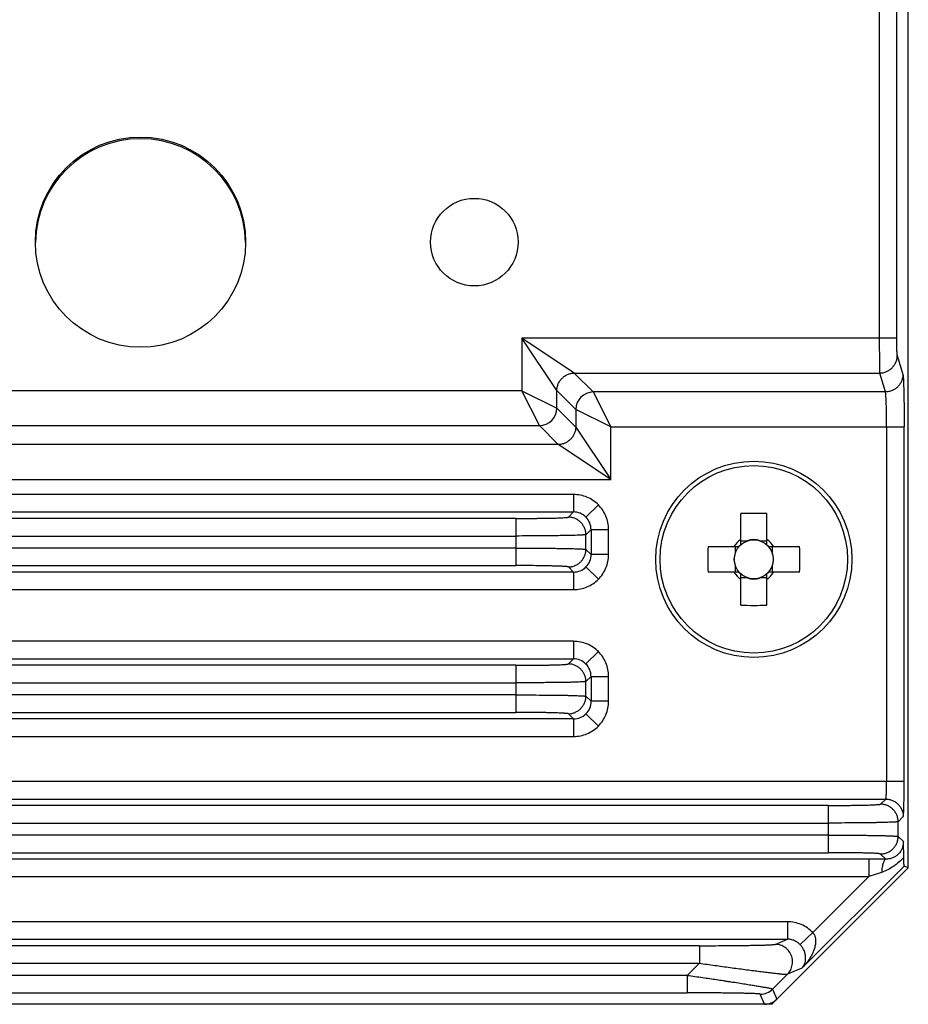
# Model space of a CAD drawing. Header units: inches. Extents: x 0 to 22, y 0 to 17.
# Tile 5 of 29: x 4.3 to 5.3, y 5.8 to 6.9. Entities that reach past the tile are written whole.
import ezdxf

# ---------------------------------------------------------------- set-up
doc = ezdxf.new("R2010")
doc.units = ezdxf.units.IN
doc.header["$LTSCALE"] = 1.21
doc.header["$MEASUREMENT"] = 0
doc.layers.get('0').update_dxf_attribs({"linetype": 'CONTINUOUS'})
doc.layers.add('DIMENSIONS', color=7, linetype='CONTINUOUS')
doc.styles.get("Standard").update_dxf_attribs({"font": 'txt', "width": 0.8})
doc.dimstyles.new('DIMSTYLE_7', dxfattribs={"dimtxt": 0.125, "dimasz": 0.18, "dimexe": 0.18, "dimexo": 0.0625, "dimgap": 0.09, "dimtad": 0, "dimtih": 1, "dimtoh": 1, "dimdec": 1, "dimdsep": 46, "dimtxsty": 'STANDARD', "dimblk": '_FILLED', "dimblk1": '_FILLED', "dimblk2": '_FILLED', "dimcen": 0.09, "dimadec": 0, "dimazin": 0, "dimtfac": 1, "dimtdec": 1, "dimtofl": 0, "dimtmove": 0, "dimatfit": 3, "dimldrblk": '_FILLED', "dimfxl": 1, "dimtolj": 1, "dimarcsym": 0})

# ---------------------------------------------------------------- blocks, each defined once
blk = doc.blocks.new('_FILLED')
at = {"color": 0, "linetype": 'BYBLOCK'}
blk.add_solid([(0, 0), (-1, 0.1736), (-1, -0.1736)], dxfattribs=at)
blk = doc.blocks.new('*D12')
at = {"layer": 'DIMENSIONS', "color": 2, "linetype": 'CONTINUOUS'}
for p, q in [((4.8471, 7.993), (2.6906, 7.993)), ((2.8156, 7.993), (2.8156, 7.1057)), ((2.8156, 5.781), (2.8156, 6.6682)), ((3.6647, 5.781), (2.6906, 5.781))]:
    blk.add_line(p, q, dxfattribs=at)
at = {"layer": 'DIMENSIONS', "color": 2, "linetype": 'CONTINUOUS', "xscale": 0.18, "yscale": 0.18, "zscale": 0.18}
for p, rotation in [((2.8156, 7.993), 90), ((2.8156, 5.781), 270)]:
    blk.add_blockref('_FILLED', p, dxfattribs=dict(at, rotation=rotation))
at = {"layer": 'DIMENSIONS', "color": 2, "linetype": 'CONTINUOUS', "insert": (2.7156, 7.0432), "char_height": 0.125, "width": 0.6, "attachment_point": 2, "line_spacing_factor": 0.9}
blk.add_mtext('56.2\\P[2.21]', dxfattribs=at)

msp = doc.modelspace()

# ---------------------------------------------------------------- linework, layer by layer
at = {"color": 7, "linetype": 'CONTINUOUS'}
for p, q in [((5.2907, 5.9344), (5.2907, 7.8438)), ((5.2581, 7.6434), (5.2581, 6.5293)), ((5.2778, 6.5293), (5.2778, 7.6237)), ((5.2778, 6.5293), (4.8567, 6.5293)), ((4.8567, 6.5293), (4.8567, 6.4702)), ((4.8959, 6.4704), (4.8567, 6.5293)), ((4.9155, 6.4901), (4.8567, 6.5293)), ((5.2782, 6.5097), (5.2846, 6.4884)), ((4.9155, 6.4901), (5.2586, 6.4901)), ((4.9155, 6.4901), (4.9367, 6.4688)), ((5.2649, 6.4688), (5.2586, 6.4901)), ((4.8567, 6.4702), (3.9997, 6.4702)), ((4.8567, 6.4702), (4.8959, 6.4506)), ((4.8763, 6.431), (4.8567, 6.4702)), ((4.9171, 6.4492), (4.8959, 6.4704)), ((4.8959, 6.4506), (4.8959, 6.4704)), ((5.2649, 6.4688), (4.9367, 6.4688)), ((4.9367, 6.4688), (4.9564, 6.4296)), ((4.8959, 6.4506), (4.9171, 6.4293)), ((4.9171, 6.4492), (4.9171, 6.4293)), ((4.9564, 6.4296), (4.9171, 6.4492)), ((3.9801, 6.431), (4.8763, 6.431)), ((4.8975, 6.4097), (4.8763, 6.431)), ((4.9171, 6.4293), (4.9564, 6.3705)), ((4.9564, 6.4296), (5.286, 6.4296)), ((4.9564, 6.3705), (4.9564, 6.4296)), ((5.2663, 6.4296), (5.2663, 6.0312)), ((5.286, 6.0312), (5.286, 6.4296)), ((4.8975, 6.4097), (3.9588, 6.4097)), ((4.9564, 6.3705), (4.8975, 6.4097)), ((3.9, 6.3705), (4.9564, 6.3705)), ((4.9146, 6.3536), (3.9417, 6.3536)), ((4.9146, 6.3536), (4.9146, 6.334)), ((4.9425, 6.3421), (4.9286, 6.3282)), ((3.9417, 6.334), (4.9146, 6.334)), ((4.8499, 6.3267), (4.0065, 6.3267)), ((4.8499, 6.3267), (4.8499, 6.2738)), ((4.9089, 6.3282), (4.9146, 6.334)), ((5.1026, 6.2971), (5.1026, 6.3322)), ((5.1317, 6.2971), (5.1317, 6.3322)), ((4.0065, 6.307), (4.8499, 6.307)), ((4.9343, 6.3143), (4.9286, 6.3085)), ((4.9286, 6.2919), (4.9286, 6.3085)), ((4.9343, 6.3143), (4.954, 6.3143)), ((4.9343, 6.3143), (4.9343, 6.2862)), ((4.954, 6.2862), (4.954, 6.3143)), ((4.8499, 6.2934), (4.0065, 6.2934)), ((5.0657, 6.2954), (5.1008, 6.2954)), ((5.0964, 6.2877), (5.0964, 6.2954)), ((5.1026, 6.3016), (5.1102, 6.3016)), ((5.1241, 6.3016), (5.1317, 6.3016)), ((5.1335, 6.2954), (5.1686, 6.2954)), ((5.1379, 6.2954), (5.1379, 6.2877)), ((4.9286, 6.2919), (4.9343, 6.2862)), ((4.954, 6.2862), (4.9343, 6.2862)), ((4.0065, 6.2738), (4.8499, 6.2738)), ((4.9146, 6.2665), (4.9089, 6.2723)), ((4.9286, 6.2723), (4.9425, 6.2584)), ((5.0964, 6.2662), (5.0964, 6.2739)), ((5.1379, 6.2739), (5.1379, 6.2662)), ((4.9146, 6.2665), (3.9417, 6.2665)), ((4.9146, 6.2665), (4.9146, 6.2468)), ((5.1008, 6.2662), (5.0657, 6.2662)), ((5.1026, 6.2294), (5.1026, 6.2644)), ((5.1102, 6.26), (5.1026, 6.26)), ((5.1317, 6.26), (5.1241, 6.26)), ((5.1317, 6.2294), (5.1317, 6.2644)), ((5.1686, 6.2662), (5.1335, 6.2662)), ((3.9417, 6.2468), (4.9146, 6.2468)), ((4.9146, 6.1887), (3.9417, 6.1887)), ((4.9146, 6.1887), (4.9146, 6.169)), ((4.9425, 6.1772), (4.9286, 6.1633)), ((3.9417, 6.169), (4.9146, 6.169)), ((4.8499, 6.1618), (4.0065, 6.1618)), ((4.8499, 6.1618), (4.8499, 6.1088)), ((4.9089, 6.1633), (4.9146, 6.169)), ((4.0065, 6.1421), (4.8499, 6.1421)), ((4.9343, 6.1493), (4.9286, 6.1436)), ((4.9286, 6.127), (4.9286, 6.1436)), ((4.9343, 6.1493), (4.954, 6.1493)), ((4.9343, 6.1493), (4.9343, 6.1213)), ((4.954, 6.1213), (4.954, 6.1493)), ((4.8499, 6.1285), (4.0065, 6.1285)), ((4.9286, 6.127), (4.9343, 6.1213)), ((4.954, 6.1213), (4.9343, 6.1213)), ((4.0065, 6.1088), (4.8499, 6.1088)), ((4.9146, 6.1016), (4.9089, 6.1073)), ((4.9286, 6.1073), (4.9425, 6.0934)), ((4.9146, 6.1016), (3.9417, 6.1016)), ((4.9146, 6.1016), (4.9146, 6.0819)), ((3.9417, 6.0819), (4.9146, 6.0819)), ((5.286, 6.0312), (3.5703, 6.0312)), ((3.591, 6.0115), (5.2653, 6.0115)), ((5.2596, 6.0058), (5.2653, 6.0115)), ((5.2006, 6.0043), (3.6557, 6.0043)), ((5.2006, 6.0043), (5.2006, 5.9513)), ((3.6557, 5.9846), (5.2006, 5.9846)), ((5.285, 5.9919), (5.2793, 5.9861)), ((5.2793, 5.9695), (5.2793, 5.9861)), ((5.2006, 5.971), (3.6557, 5.971)), ((5.2793, 5.9695), (5.2851, 5.9637)), ((5.2856, 5.9459), (5.2851, 5.9637)), ((3.6557, 5.9513), (5.2006, 5.9513)), ((5.2463, 5.9441), (3.61, 5.9441)), ((5.2463, 5.9441), (5.2463, 5.9244)), ((5.2654, 5.944), (5.2596, 5.9498)), ((5.1373, 5.781), (5.2907, 5.9344)), ((5.1712, 5.8215), (5.286, 5.9363)), ((5.2606, 5.9291), (5.2463, 5.9244)), ((5.2907, 5.9344), (5.286, 5.9363)), ((3.61, 5.9244), (5.2463, 5.9244)), ((5.1834, 5.8615), (5.2463, 5.9244)), ((5.1549, 5.8737), (3.7015, 5.8737)), ((5.1549, 5.8737), (5.1549, 5.854)), ((3.7015, 5.854), (5.1549, 5.854)), ((5.141, 5.8483), (5.1549, 5.854)), ((5.1834, 5.8615), (5.1692, 5.848)), ((5.056, 5.8468), (3.8003, 5.8468)), ((5.056, 5.8468), (5.056, 5.8271)), ((3.8003, 5.8271), (5.056, 5.8271)), ((5.0424, 5.8135), (5.056, 5.8271)), ((5.1712, 5.8215), (5.1549, 5.8147)), ((5.0424, 5.8135), (3.8139, 5.8135)), ((5.0424, 5.8135), (5.0424, 5.7939)), ((5.1383, 5.7981), (5.1549, 5.8147)), ((5.1383, 5.7981), (5.143, 5.7867)), ((3.8139, 5.7939), (5.0424, 5.7939)), ((5.1291, 5.781), (5.1244, 5.7924)), ((5.1373, 5.781), (3.719, 5.781))]:
    msp.add_line(p, q, dxfattribs=at)
for centre, radius in [((4.4282, 6.6371), 0.1181), ((4.8032, 6.6371), 0.0492), ((5.1171, 6.2808), 0.1102), ((5.1171, 6.2808), 0.1053), ((5.1171, 6.2808), 0.0219)]:
    msp.add_circle(centre, radius, dxfattribs=at)
for centre, radius, start, end in [((4.4282, 6.6351), 0.1181, 0.8168, 179.1831), ((4.9369, 6.449), 0.0198, 90.5179, 179.4819), ((4.8761, 6.4508), 0.0198, 270.5183, 359.4816), ((4.9146, 6.3143), 0.0197, 359.9461, 90.054), ((5.1171, 5.9004), 0.432, 88.0678, 91.9322), ((5.4975, 6.2808), 0.432, 178.0678, 181.9322), ((5.1171, 6.2808), 0.0266, 123.2306, 146.7694), ((5.1171, 6.2808), 0.0266, 33.2306, 56.7694), ((4.7368, 6.2808), 0.432, 358.0678, 1.9322), ((4.9147, 6.2862), 0.0197, 269.9461, 0.054), ((5.1171, 6.2808), 0.0266, 213.2306, 236.7694), ((5.1171, 6.2808), 0.0266, 303.2306, 326.7694), ((5.1171, 6.6611), 0.432, 268.0678, 271.9322), ((4.9146, 6.1493), 0.0197, 359.9461, 90.054), ((4.9147, 6.1212), 0.0197, 269.9461, 0.054), ((5.2463, 3.0545), 2.8896, 89.6221, 90.0004), ((5.1244, 5.8121), 0.0197, 270.017, 314.983)]:
    msp.add_arc(centre, radius, start, end, dxfattribs=at)
for centre, major_axis, ratio, start_param, end_param in [((5.1171, 6.2835), (0, 0.0194), 0.990116, -0.369414, 0.369414), ((5.1144, 6.2808), (0.0194, 0), 0.990116, 2.772179, 3.511006), ((5.1198, 6.2808), (0.0194, 0), 0.990116, -0.369414, 0.369414), ((5.1171, 6.2781), (0, 0.0194), 0.990116, -3.511006, -2.772179), ((5.1291, 5.8007), (-0.0075, 0.0182), 0.999599, -3.53415, -2.749036)]:
    msp.add_ellipse(centre, major_axis=major_axis, ratio=ratio, start_param=start_param, end_param=end_param, dxfattribs=at)
for points, knots in [([(5.2581, 6.5293), (5.2581, 6.5269), (5.2581, 6.5222), (5.2581, 6.5153), (5.2582, 6.5088), (5.2582, 6.503), (5.2583, 6.4987), (5.2584, 6.4958), (5.2584, 6.4941), (5.2584, 6.4926), (5.2585, 6.4915), (5.2585, 6.4907), (5.2585, 6.4902), (5.2586, 6.4901)], [0, 0, 0, 0, 0.182067, 0.360638, 0.528411, 0.678079, 0.803126, 0.855313, 0.900179, 0.9374, 0.966656, 0.987626, 1, 1, 1, 1]), ([(5.2782, 6.5097), (5.2782, 6.5097), (5.2782, 6.5098), (5.2782, 6.51), (5.2781, 6.5104), (5.2781, 6.5109), (5.2781, 6.5117), (5.278, 6.5125), (5.278, 6.514), (5.2779, 6.5161), (5.2779, 6.519), (5.2778, 6.5222), (5.2778, 6.5257), (5.2778, 6.5281), (5.2778, 6.5293)], [0, 0, 0, 0, 0.004839, 0.011907, 0.032614, 0.061796, 0.099069, 0.144025, 0.196203, 0.32033, 0.467518, 0.633318, 0.812846, 1, 1, 1, 1]), ([(5.2586, 6.4901), (5.2599, 6.4901), (5.2625, 6.4903), (5.2662, 6.4915), (5.2695, 6.4934), (5.2725, 6.4958), (5.2749, 6.4988), (5.2768, 6.5021), (5.278, 6.5058), (5.2782, 6.5084), (5.2782, 6.5097)], [0, 0, 0, 0, 0.12726, 0.252482, 0.376729, 0.500545, 0.624282, 0.748301, 0.873171, 1, 1, 1, 1]), ([(4.8959, 6.4704), (4.8959, 6.4717), (4.8962, 6.4743), (4.8974, 6.478), (4.8992, 6.4813), (4.9017, 6.4842), (4.9046, 6.4867), (4.9079, 6.4886), (4.9116, 6.4898), (4.9142, 6.49), (4.9155, 6.4901)], [0, 0, 0, 0, 0.126998, 0.251901, 0.376044, 0.5, 0.623956, 0.748099, 0.873002, 1, 1, 1, 1]), ([(5.2846, 6.4884), (5.2846, 6.4871), (5.2843, 6.4845), (5.2831, 6.4808), (5.2813, 6.4775), (5.2788, 6.4746), (5.2759, 6.4721), (5.2725, 6.4703), (5.2688, 6.4691), (5.2662, 6.4688), (5.2649, 6.4688)], [0, 0, 0, 0, 0.126944, 0.251691, 0.375648, 0.499458, 0.623353, 0.747537, 0.872634, 1, 1, 1, 1]), ([(5.2846, 6.4884), (5.2846, 6.4883), (5.2847, 6.488), (5.2848, 6.4874), (5.2849, 6.4863), (5.2851, 6.4845), (5.2852, 6.4824), (5.2853, 6.4797), (5.2854, 6.4767), (5.2855, 6.4732), (5.2857, 6.4679), (5.2858, 6.4604), (5.2859, 6.4508), (5.286, 6.4404), (5.286, 6.4332), (5.286, 6.4296)], [0, 0, 0, 0, 0.005514, 0.013047, 0.034172, 0.063324, 0.100411, 0.145269, 0.197491, 0.256608, 0.322151, 0.470212, 0.63581, 0.813351, 1, 1, 1, 1]), ([(5.2663, 6.4296), (5.2663, 6.432), (5.2663, 6.4367), (5.2663, 6.4437), (5.2661, 6.4501), (5.266, 6.4551), (5.2658, 6.4587), (5.2657, 6.461), (5.2656, 6.463), (5.2655, 6.4647), (5.2654, 6.4662), (5.2652, 6.4674), (5.2651, 6.4681), (5.265, 6.4686), (5.265, 6.4687), (5.2649, 6.4688)], [0, 0, 0, 0, 0.184764, 0.363217, 0.529376, 0.677258, 0.742542, 0.801403, 0.853481, 0.898419, 0.935865, 0.965473, 0.986924, 0.994513, 1, 1, 1, 1]), ([(4.9171, 6.4293), (4.9171, 6.4281), (4.9168, 6.4255), (4.9156, 6.4218), (4.9138, 6.4185), (4.9113, 6.4155), (4.9084, 6.4131), (4.9051, 6.4112), (4.9014, 6.41), (4.8988, 6.4097), (4.8975, 6.4097)], [0, 0, 0, 0, 0.126998, 0.251901, 0.376044, 0.5, 0.623956, 0.748099, 0.873002, 1, 1, 1, 1]), ([(4.9425, 6.3421), (4.9406, 6.3439), (4.9366, 6.3472), (4.9298, 6.3509), (4.9224, 6.3531), (4.9172, 6.3536), (4.9146, 6.3536)], [0, 0, 0, 0, 0.253591, 0.49994, 0.74634, 1, 1, 1, 1]), ([(4.954, 6.3143), (4.954, 6.3169), (4.9535, 6.322), (4.9513, 6.3294), (4.9476, 6.3362), (4.9443, 6.3402), (4.9425, 6.3421)], [0, 0, 0, 0, 0.253595, 0.499946, 0.746343, 1, 1, 1, 1]), ([(4.8499, 6.3267), (4.8537, 6.3267), (4.8611, 6.3267), (4.8702, 6.3268), (4.8772, 6.3269), (4.8821, 6.327), (4.8867, 6.327), (4.8909, 6.3271), (4.8948, 6.3272), (4.8983, 6.3274), (4.9013, 6.3275), (4.9035, 6.3276), (4.905, 6.3277), (4.9059, 6.3278), (4.9067, 6.3278), (4.9074, 6.3279), (4.908, 6.328), (4.9084, 6.3281), (4.9087, 6.3281), (4.9088, 6.3282), (4.9089, 6.3282), (4.9089, 6.3282)], [0, 0, 0, 0, 0.193641, 0.377049, 0.464072, 0.547063, 0.625149, 0.697455, 0.763171, 0.82174, 0.872669, 0.915465, 0.933669, 0.949706, 0.963562, 0.975229, 0.984696, 0.991963, 0.997038, 0.998772, 1, 1, 1, 1]), ([(4.9286, 6.3085), (4.9286, 6.3098), (4.9283, 6.3124), (4.9271, 6.3161), (4.9252, 6.3195), (4.9228, 6.3224), (4.9198, 6.3249), (4.9165, 6.3267), (4.9128, 6.3279), (4.9102, 6.3282), (4.9089, 6.3282)], [0, 0, 0, 0, 0.127204, 0.252131, 0.376184, 0.499998, 0.623812, 0.747866, 0.872796, 1, 1, 1, 1]), ([(4.9286, 6.3085), (4.9286, 6.3085), (4.9285, 6.3085), (4.9284, 6.3085), (4.9282, 6.3084), (4.9279, 6.3084), (4.9274, 6.3083), (4.9266, 6.3082), (4.9257, 6.3082), (4.9246, 6.3081), (4.9233, 6.308), (4.9213, 6.3079), (4.9183, 6.3078), (4.9144, 6.3077), (4.9098, 6.3076), (4.9046, 6.3075), (4.899, 6.3074), (4.8928, 6.3073), (4.8863, 6.3072), (4.877, 6.3071), (4.8648, 6.3071), (4.8549, 6.307), (4.8499, 6.307)], [0, 0, 0, 0, 0.001054, 0.00267, 0.004866, 0.007646, 0.014944, 0.024535, 0.036379, 0.050431, 0.066646, 0.08498, 0.127817, 0.178573, 0.236877, 0.302355, 0.374559, 0.452726, 0.536019, 0.623598, 0.80826, 1, 1, 1, 1]), ([(4.8499, 6.2934), (4.8549, 6.2934), (4.8648, 6.2934), (4.877, 6.2934), (4.8863, 6.2933), (4.8928, 6.2932), (4.899, 6.2931), (4.9046, 6.293), (4.9098, 6.2929), (4.9144, 6.2928), (4.9183, 6.2927), (4.9213, 6.2926), (4.9233, 6.2925), (4.9246, 6.2924), (4.9257, 6.2923), (4.9266, 6.2922), (4.9274, 6.2922), (4.9279, 6.2921), (4.9282, 6.2921), (4.9284, 6.292), (4.9285, 6.292), (4.9286, 6.292), (4.9286, 6.2919)], [0, 0, 0, 0, 0.19174, 0.376402, 0.463981, 0.547273, 0.625441, 0.697644, 0.763123, 0.821426, 0.872182, 0.91502, 0.933354, 0.949569, 0.963621, 0.975464, 0.985056, 0.992354, 0.995133, 0.99733, 0.998946, 1, 1, 1, 1]), ([(4.9089, 6.2723), (4.9102, 6.2723), (4.9128, 6.2725), (4.9165, 6.2737), (4.9198, 6.2756), (4.9228, 6.278), (4.9252, 6.281), (4.9271, 6.2844), (4.9283, 6.288), (4.9286, 6.2906), (4.9286, 6.2919)], [0, 0, 0, 0, 0.127206, 0.252134, 0.376187, 0.5, 0.623813, 0.747866, 0.872794, 1, 1, 1, 1]), ([(4.9425, 6.2584), (4.9443, 6.2602), (4.9476, 6.2642), (4.9513, 6.271), (4.9535, 6.2784), (4.954, 6.2836), (4.954, 6.2862)], [0, 0, 0, 0, 0.253591, 0.49994, 0.74634, 1, 1, 1, 1]), ([(4.9089, 6.2723), (4.9089, 6.2723), (4.9088, 6.2723), (4.9087, 6.2724), (4.9084, 6.2724), (4.908, 6.2725), (4.9074, 6.2726), (4.9067, 6.2726), (4.9059, 6.2727), (4.905, 6.2728), (4.9035, 6.2729), (4.9013, 6.273), (4.8983, 6.2731), (4.8948, 6.2732), (4.8909, 6.2733), (4.8867, 6.2734), (4.8821, 6.2735), (4.8772, 6.2736), (4.8702, 6.2737), (4.8611, 6.2738), (4.8537, 6.2738), (4.8499, 6.2738)], [0, 0, 0, 0, 0.001227, 0.00296, 0.008033, 0.015298, 0.024764, 0.036429, 0.050285, 0.06632, 0.084523, 0.127318, 0.178246, 0.236814, 0.302531, 0.374838, 0.452926, 0.535919, 0.622945, 0.806358, 1, 1, 1, 1]), ([(4.9146, 6.2468), (4.9172, 6.2469), (4.9224, 6.2474), (4.9298, 6.2496), (4.9366, 6.2533), (4.9406, 6.2565), (4.9425, 6.2584)], [0, 0, 0, 0, 0.253595, 0.499946, 0.746343, 1, 1, 1, 1]), ([(4.9425, 6.1772), (4.9406, 6.179), (4.9366, 6.1823), (4.9298, 6.186), (4.9224, 6.1882), (4.9172, 6.1887), (4.9146, 6.1887)], [0, 0, 0, 0, 0.253591, 0.49994, 0.74634, 1, 1, 1, 1]), ([(4.954, 6.1493), (4.954, 6.1519), (4.9535, 6.1571), (4.9513, 6.1645), (4.9476, 6.1713), (4.9443, 6.1753), (4.9425, 6.1772)], [0, 0, 0, 0, 0.253595, 0.499946, 0.746343, 1, 1, 1, 1]), ([(4.8499, 6.1618), (4.8537, 6.1618), (4.8611, 6.1618), (4.8702, 6.1619), (4.8772, 6.1619), (4.8821, 6.162), (4.8867, 6.1621), (4.8909, 6.1622), (4.8948, 6.1623), (4.8983, 6.1624), (4.9013, 6.1625), (4.9035, 6.1627), (4.905, 6.1628), (4.9059, 6.1628), (4.9067, 6.1629), (4.9074, 6.163), (4.908, 6.163), (4.9084, 6.1631), (4.9087, 6.1632), (4.9088, 6.1632), (4.9089, 6.1633), (4.9089, 6.1633)], [0, 0, 0, 0, 0.193641, 0.377049, 0.464072, 0.547063, 0.625149, 0.697455, 0.763171, 0.82174, 0.872669, 0.915465, 0.933669, 0.949706, 0.963562, 0.975229, 0.984696, 0.991963, 0.997038, 0.998772, 1, 1, 1, 1]), ([(4.9286, 6.1436), (4.9286, 6.1449), (4.9283, 6.1475), (4.9271, 6.1512), (4.9252, 6.1545), (4.9228, 6.1575), (4.9198, 6.1599), (4.9165, 6.1618), (4.9128, 6.163), (4.9102, 6.1633), (4.9089, 6.1633)], [0, 0, 0, 0, 0.127204, 0.252131, 0.376184, 0.499998, 0.623812, 0.747866, 0.872796, 1, 1, 1, 1]), ([(4.9286, 6.1436), (4.9286, 6.1436), (4.9285, 6.1435), (4.9284, 6.1435), (4.9282, 6.1435), (4.9279, 6.1434), (4.9274, 6.1434), (4.9266, 6.1433), (4.9257, 6.1432), (4.9246, 6.1431), (4.9233, 6.1431), (4.9213, 6.143), (4.9183, 6.1429), (4.9144, 6.1427), (4.9098, 6.1426), (4.9046, 6.1425), (4.899, 6.1424), (4.8928, 6.1423), (4.8863, 6.1423), (4.877, 6.1422), (4.8648, 6.1421), (4.8549, 6.1421), (4.8499, 6.1421)], [0, 0, 0, 0, 0.001054, 0.00267, 0.004866, 0.007646, 0.014944, 0.024535, 0.036379, 0.050431, 0.066646, 0.08498, 0.127817, 0.178573, 0.236877, 0.302355, 0.374559, 0.452726, 0.536019, 0.623598, 0.80826, 1, 1, 1, 1]), ([(4.8499, 6.1285), (4.8549, 6.1285), (4.8648, 6.1285), (4.877, 6.1284), (4.8863, 6.1283), (4.8928, 6.1283), (4.899, 6.1282), (4.9046, 6.1281), (4.9098, 6.128), (4.9144, 6.1278), (4.9183, 6.1277), (4.9213, 6.1276), (4.9233, 6.1275), (4.9246, 6.1274), (4.9257, 6.1274), (4.9266, 6.1273), (4.9274, 6.1272), (4.9279, 6.1272), (4.9282, 6.1271), (4.9284, 6.1271), (4.9285, 6.127), (4.9286, 6.127), (4.9286, 6.127)], [0, 0, 0, 0, 0.19174, 0.376402, 0.463981, 0.547273, 0.625441, 0.697644, 0.763123, 0.821426, 0.872182, 0.91502, 0.933354, 0.949569, 0.963621, 0.975464, 0.985056, 0.992354, 0.995133, 0.99733, 0.998946, 1, 1, 1, 1]), ([(4.9089, 6.1073), (4.9102, 6.1073), (4.9128, 6.1076), (4.9165, 6.1088), (4.9198, 6.1107), (4.9228, 6.1131), (4.9252, 6.116), (4.9271, 6.1194), (4.9283, 6.1231), (4.9286, 6.1257), (4.9286, 6.127)], [0, 0, 0, 0, 0.127206, 0.252134, 0.376187, 0.5, 0.623813, 0.747866, 0.872794, 1, 1, 1, 1]), ([(4.9425, 6.0934), (4.9443, 6.0953), (4.9476, 6.0993), (4.9513, 6.1061), (4.9535, 6.1135), (4.954, 6.1187), (4.954, 6.1213)], [0, 0, 0, 0, 0.253591, 0.49994, 0.74634, 1, 1, 1, 1]), ([(4.9089, 6.1073), (4.9089, 6.1073), (4.9088, 6.1074), (4.9087, 6.1074), (4.9084, 6.1075), (4.908, 6.1076), (4.9074, 6.1076), (4.9067, 6.1077), (4.9059, 6.1078), (4.905, 6.1078), (4.9035, 6.1079), (4.9013, 6.108), (4.8983, 6.1082), (4.8948, 6.1083), (4.8909, 6.1084), (4.8867, 6.1085), (4.8821, 6.1086), (4.8772, 6.1087), (4.8702, 6.1087), (4.8611, 6.1088), (4.8537, 6.1088), (4.8499, 6.1088)], [0, 0, 0, 0, 0.001227, 0.00296, 0.008033, 0.015298, 0.024764, 0.036429, 0.050285, 0.06632, 0.084523, 0.127318, 0.178246, 0.236814, 0.302531, 0.374838, 0.452926, 0.535919, 0.622945, 0.806358, 1, 1, 1, 1]), ([(4.9146, 6.0819), (4.9172, 6.0819), (4.9224, 6.0824), (4.9298, 6.0846), (4.9366, 6.0883), (4.9406, 6.0916), (4.9425, 6.0934)], [0, 0, 0, 0, 0.253595, 0.499946, 0.746343, 1, 1, 1, 1]), ([(5.2653, 6.0115), (5.2654, 6.0115), (5.2654, 6.0116), (5.2655, 6.0117), (5.2656, 6.0121), (5.2657, 6.0126), (5.2657, 6.0132), (5.2658, 6.0141), (5.2659, 6.0151), (5.266, 6.0162), (5.2661, 6.0175), (5.2661, 6.0189), (5.2662, 6.021), (5.2663, 6.0239), (5.2663, 6.0275), (5.2663, 6.0299), (5.2663, 6.0312)], [0, 0, 0, 0, 0.003572, 0.009065, 0.026516, 0.052698, 0.087382, 0.130251, 0.180961, 0.239156, 0.304476, 0.376478, 0.454412, 0.624748, 0.80883, 1, 1, 1, 1]), ([(5.285, 5.9919), (5.285, 5.9919), (5.2851, 5.992), (5.2851, 5.9922), (5.2852, 5.9924), (5.2852, 5.9928), (5.2853, 5.9932), (5.2853, 5.994), (5.2854, 5.9952), (5.2855, 5.9969), (5.2856, 5.9989), (5.2857, 6.0012), (5.2857, 6.0038), (5.2858, 6.0067), (5.2859, 6.0109), (5.286, 6.0166), (5.286, 6.0238), (5.286, 6.0287), (5.286, 6.0312)], [0, 0, 0, 0, 0.002681, 0.007457, 0.014416, 0.023579, 0.034957, 0.048561, 0.082491, 0.125348, 0.17668, 0.23593, 0.302537, 0.375863, 0.454959, 0.626353, 0.809393, 1, 1, 1, 1]), ([(5.2006, 6.0043), (5.2044, 6.0043), (5.2118, 6.0043), (5.221, 6.0044), (5.2279, 6.0045), (5.2328, 6.0045), (5.2374, 6.0046), (5.2417, 6.0047), (5.2455, 6.0048), (5.249, 6.0049), (5.252, 6.0051), (5.2542, 6.0052), (5.2557, 6.0053), (5.2566, 6.0053), (5.2575, 6.0054), (5.2581, 6.0055), (5.2587, 6.0056), (5.2591, 6.0056), (5.2594, 6.0057), (5.2595, 6.0057), (5.2596, 6.0058), (5.2596, 6.0058)], [0, 0, 0, 0, 0.193639, 0.377048, 0.464071, 0.547063, 0.625149, 0.697455, 0.763171, 0.82174, 0.872669, 0.915465, 0.933669, 0.949705, 0.963562, 0.975229, 0.984696, 0.991963, 0.997038, 0.998772, 1, 1, 1, 1]), ([(5.2793, 5.9861), (5.2793, 5.9874), (5.279, 5.99), (5.2778, 5.9937), (5.276, 5.9971), (5.2735, 6), (5.2706, 6.0025), (5.2672, 6.0043), (5.2635, 6.0055), (5.2609, 6.0058), (5.2596, 6.0058)], [0, 0, 0, 0, 0.127206, 0.252134, 0.376187, 0.5, 0.623813, 0.747866, 0.872794, 1, 1, 1, 1]), ([(5.2653, 6.0115), (5.2666, 6.0115), (5.2692, 6.0113), (5.2729, 6.0101), (5.2763, 6.0082), (5.2792, 6.0057), (5.2817, 6.0028), (5.2836, 5.9994), (5.2847, 5.9957), (5.285, 5.9932), (5.285, 5.9919)], [0, 0, 0, 0, 0.127206, 0.252134, 0.376187, 0.5, 0.623813, 0.747866, 0.872794, 1, 1, 1, 1]), ([(5.2793, 5.9861), (5.2793, 5.9861), (5.2792, 5.9861), (5.2791, 5.986), (5.2789, 5.986), (5.2786, 5.9859), (5.2781, 5.9859), (5.2773, 5.9858), (5.2764, 5.9857), (5.2753, 5.9857), (5.274, 5.9856), (5.272, 5.9855), (5.2691, 5.9854), (5.2651, 5.9853), (5.2605, 5.9851), (5.2553, 5.985), (5.2497, 5.9849), (5.2435, 5.9849), (5.237, 5.9848), (5.2277, 5.9847), (5.2155, 5.9846), (5.2056, 5.9846), (5.2006, 5.9846)], [0, 0, 0, 0, 0.001054, 0.00267, 0.004866, 0.007646, 0.014944, 0.024535, 0.036379, 0.050431, 0.066646, 0.08498, 0.127817, 0.178573, 0.236877, 0.302355, 0.374559, 0.452726, 0.536019, 0.623598, 0.80826, 1, 1, 1, 1]), ([(5.2006, 5.971), (5.2056, 5.971), (5.2155, 5.971), (5.2277, 5.9709), (5.237, 5.9708), (5.2435, 5.9708), (5.2497, 5.9707), (5.2553, 5.9706), (5.2605, 5.9705), (5.2651, 5.9704), (5.2691, 5.9702), (5.272, 5.9701), (5.274, 5.97), (5.2753, 5.97), (5.2764, 5.9699), (5.2773, 5.9698), (5.2781, 5.9698), (5.2786, 5.9697), (5.2789, 5.9696), (5.2791, 5.9696), (5.2792, 5.9696), (5.2793, 5.9695), (5.2793, 5.9695)], [0, 0, 0, 0, 0.19174, 0.376402, 0.463981, 0.547274, 0.625441, 0.697644, 0.763123, 0.821426, 0.872183, 0.91502, 0.933354, 0.949569, 0.963621, 0.975464, 0.985056, 0.992354, 0.995134, 0.99733, 0.998946, 1, 1, 1, 1]), ([(5.2596, 5.9498), (5.2609, 5.9498), (5.2635, 5.9501), (5.2672, 5.9513), (5.2706, 5.9532), (5.2735, 5.9556), (5.276, 5.9586), (5.2778, 5.9619), (5.279, 5.9656), (5.2793, 5.9682), (5.2793, 5.9695)], [0, 0, 0, 0, 0.127206, 0.252134, 0.376187, 0.5, 0.623813, 0.747866, 0.872794, 1, 1, 1, 1]), ([(5.2851, 5.9637), (5.2851, 5.9623), (5.2849, 5.9603), (5.2843, 5.9577), (5.2837, 5.9558), (5.2828, 5.9541), (5.2819, 5.9524), (5.2807, 5.9509), (5.279, 5.949), (5.2769, 5.9474), (5.2747, 5.9461), (5.273, 5.9454), (5.2712, 5.9447), (5.2687, 5.9442), (5.2667, 5.944), (5.2654, 5.944)], [0, 0, 0, 0, 0.132298, 0.195956, 0.25841, 0.3202, 0.381725, 0.443073, 0.504634, 0.628927, 0.691036, 0.751902, 0.811464, 0.871379, 1, 1, 1, 1]), ([(5.2596, 5.9498), (5.2596, 5.9499), (5.2595, 5.9499), (5.2594, 5.9499), (5.2591, 5.95), (5.2587, 5.9501), (5.2581, 5.9501), (5.2575, 5.9502), (5.2566, 5.9503), (5.2557, 5.9504), (5.2542, 5.9505), (5.252, 5.9506), (5.249, 5.9507), (5.2455, 5.9508), (5.2417, 5.9509), (5.2374, 5.951), (5.2328, 5.9511), (5.2279, 5.9512), (5.221, 5.9513), (5.2118, 5.9513), (5.2044, 5.9513), (5.2006, 5.9513)], [0, 0, 0, 0, 0.001227, 0.00296, 0.008033, 0.015298, 0.024764, 0.036429, 0.050285, 0.06632, 0.084523, 0.127318, 0.178246, 0.236814, 0.302531, 0.374838, 0.452926, 0.535919, 0.622945, 0.806358, 1, 1, 1, 1]), ([(5.2856, 5.9459), (5.2839, 5.944), (5.2802, 5.9405), (5.2741, 5.9358), (5.2677, 5.9319), (5.263, 5.9299), (5.2606, 5.9291)], [0, 0, 0, 0, 0.251046, 0.503288, 0.753343, 1, 1, 1, 1]), ([(5.2654, 5.944), (5.2653, 5.944), (5.265, 5.9439), (5.2646, 5.9437), (5.2642, 5.9433), (5.2636, 5.9425), (5.263, 5.9413), (5.2624, 5.9395), (5.2618, 5.9373), (5.2613, 5.9348), (5.2609, 5.9321), (5.2607, 5.9301), (5.2606, 5.9291)], [0, 0, 0, 0, 0.025633, 0.054643, 0.088553, 0.128075, 0.224585, 0.343794, 0.483638, 0.641509, 0.814593, 1, 1, 1, 1]), ([(5.286, 5.9363), (5.286, 5.9363), (5.286, 5.9363), (5.286, 5.9364), (5.286, 5.9364), (5.286, 5.9366), (5.2859, 5.9368), (5.2859, 5.9371), (5.2859, 5.9375), (5.2859, 5.938), (5.2858, 5.9386), (5.2858, 5.9394), (5.2858, 5.9406), (5.2857, 5.9422), (5.2857, 5.944), (5.2857, 5.9452), (5.2856, 5.9459)], [0, 0, 0, 0, 0.002424, 0.006982, 0.013858, 0.023075, 0.04846, 0.082843, 0.125772, 0.176706, 0.235055, 0.300206, 0.448508, 0.617085, 0.802003, 1, 1, 1, 1]), ([(5.1834, 5.8615), (5.1815, 5.8634), (5.1775, 5.8669), (5.1705, 5.8708), (5.1629, 5.8732), (5.1575, 5.8737), (5.1549, 5.8737)], [0, 0, 0, 0, 0.253679, 0.49983, 0.746142, 1, 1, 1, 1]), ([(5.1692, 5.848), (5.1683, 5.8489), (5.1662, 5.8507), (5.1627, 5.8526), (5.1589, 5.8538), (5.1562, 5.8541), (5.1549, 5.854)], [0, 0, 0, 0, 0.250603, 0.500117, 0.749606, 1, 1, 1, 1]), ([(5.1834, 5.8615), (5.1841, 5.8607), (5.1852, 5.8591), (5.1862, 5.8564), (5.1866, 5.8537), (5.1866, 5.8511), (5.1864, 5.8486), (5.1857, 5.8453), (5.1847, 5.842), (5.1833, 5.8387), (5.1815, 5.8352), (5.179, 5.8308), (5.1753, 5.8259), (5.1726, 5.8229), (5.1712, 5.8215)], [0, 0, 0, 0, 0.067499, 0.129795, 0.189625, 0.247476, 0.302827, 0.357001, 0.469134, 0.53018, 0.594492, 0.729505, 0.867387, 1, 1, 1, 1]), ([(5.056, 5.8468), (5.0608, 5.8468), (5.0704, 5.8468), (5.0848, 5.8469), (5.0965, 5.847), (5.1056, 5.8471), (5.1118, 5.8472), (5.1175, 5.8473), (5.1227, 5.8474), (5.1274, 5.8475), (5.1309, 5.8476), (5.1335, 5.8477), (5.1352, 5.8478), (5.1367, 5.8479), (5.138, 5.848), (5.1391, 5.848), (5.1399, 5.8481), (5.1404, 5.8482), (5.1406, 5.8482), (5.1408, 5.8483), (5.141, 5.8483), (5.141, 5.8483)], [0, 0, 0, 0, 0.169319, 0.339763, 0.505955, 0.584454, 0.658069, 0.725648, 0.786899, 0.841755, 0.890172, 0.911918, 0.931817, 0.949642, 0.965164, 0.978161, 0.988425, 0.99247, 0.995759, 0.998273, 1, 1, 1, 1]), ([(5.1549, 5.8147), (5.1555, 5.8153), (5.1565, 5.8165), (5.158, 5.8186), (5.1592, 5.821), (5.1604, 5.8247), (5.1608, 5.8289), (5.1602, 5.8331), (5.1589, 5.8372), (5.1566, 5.8409), (5.1535, 5.8439), (5.1511, 5.8456), (5.1485, 5.8469), (5.1452, 5.848), (5.1426, 5.8483), (5.141, 5.8483)], [0, 0, 0, 0, 0.050762, 0.105298, 0.164084, 0.226519, 0.359467, 0.429327, 0.500157, 0.640378, 0.708397, 0.773728, 0.835561, 0.894002, 1, 1, 1, 1]), ([(5.1712, 5.8215), (5.1718, 5.8222), (5.173, 5.8238), (5.1743, 5.8265), (5.175, 5.829), (5.1753, 5.8312), (5.1754, 5.8328), (5.1753, 5.8344), (5.1752, 5.836), (5.1748, 5.8377), (5.1743, 5.8395), (5.1736, 5.8414), (5.1725, 5.8436), (5.1711, 5.8458), (5.1699, 5.8472), (5.1692, 5.848)], [0, 0, 0, 0, 0.09693, 0.202247, 0.312231, 0.367794, 0.42284, 0.477128, 0.532343, 0.590744, 0.654621, 0.725958, 0.805988, 0.896475, 1, 1, 1, 1]), ([(5.056, 5.8271), (5.0618, 5.8263), (5.0733, 5.8247), (5.0876, 5.8227), (5.0989, 5.8212), (5.107, 5.8201), (5.1147, 5.8191), (5.122, 5.8182), (5.1287, 5.8173), (5.1348, 5.8166), (5.1402, 5.816), (5.1443, 5.8155), (5.1471, 5.8152), (5.1489, 5.815), (5.1505, 5.8149), (5.1519, 5.8148), (5.153, 5.8147), (5.1539, 5.8147), (5.1544, 5.8147), (5.1547, 5.8147), (5.1549, 5.8147), (5.1549, 5.8147)], [0, 0, 0, 0, 0.17515, 0.350291, 0.435419, 0.517664, 0.596102, 0.669815, 0.73792, 0.799696, 0.854467, 0.901586, 0.922073, 0.940395, 0.956459, 0.970174, 0.98145, 0.990218, 0.996413, 0.998532, 1, 1, 1, 1]), ([(5.0424, 5.8135), (5.0453, 5.8131), (5.051, 5.8123), (5.0595, 5.8111), (5.0675, 5.8099), (5.0753, 5.8088), (5.0816, 5.8078), (5.087, 5.8069), (5.0928, 5.8061), (5.0995, 5.8051), (5.1059, 5.804), (5.1105, 5.8033), (5.1146, 5.8026), (5.1192, 5.8019), (5.1236, 5.8011), (5.1268, 5.8006), (5.1289, 5.8002), (5.1309, 5.7999), (5.1327, 5.7995), (5.1342, 5.7993), (5.1356, 5.799), (5.1367, 5.7988), (5.1374, 5.7986), (5.1378, 5.7984), (5.1381, 5.7983), (5.1382, 5.7983), (5.1383, 5.7982), (5.1383, 5.7981)], [0, 0, 0, 0, 0.089402, 0.178817, 0.26425, 0.340439, 0.419397, 0.46355, 0.509462, 0.598215, 0.674969, 0.709482, 0.741932, 0.801424, 0.854634, 0.878819, 0.901284, 0.921929, 0.940576, 0.957027, 0.971087, 0.982562, 0.991271, 0.994539, 0.997065, 0.998859, 1, 1, 1, 1]), ([(5.1244, 5.7924), (5.1269, 5.7924), (5.1321, 5.7935), (5.1365, 5.7963), (5.1383, 5.7981)], [0, 0, 0, 0, 0.499955, 1, 1, 1, 1]), ([(5.1244, 5.7924), (5.1244, 5.7924), (5.1243, 5.7924), (5.1241, 5.7925), (5.1239, 5.7925), (5.1236, 5.7926), (5.1232, 5.7926), (5.1225, 5.7927), (5.1216, 5.7928), (5.1203, 5.7928), (5.1188, 5.7929), (5.1171, 5.793), (5.1154, 5.793), (5.1135, 5.7931), (5.1107, 5.7932), (5.1071, 5.7933), (5.1024, 5.7934), (5.0972, 5.7935), (5.0914, 5.7936), (5.0852, 5.7936), (5.0786, 5.7937), (5.0693, 5.7938), (5.0572, 5.7938), (5.0474, 5.7939), (5.0424, 5.7939)], [0, 0, 0, 0, 0.001231, 0.003361, 0.006395, 0.010303, 0.015045, 0.020581, 0.033868, 0.049821, 0.068096, 0.088344, 0.110216, 0.133408, 0.157792, 0.209807, 0.266184, 0.3292, 0.40064, 0.47797, 0.558266, 0.64136, 0.816511, 1, 1, 1, 1])]:
    msp.add_open_spline(points, degree=3, knots=knots, dxfattribs=at)
for points in [[(5.1383, 5.7981), (5.1383, 5.7981), (5.1383, 5.7981), (5.1383, 5.7981)], [(5.1244, 5.7924), (5.1244, 5.7924), (5.1244, 5.7924), (5.1244, 5.7924)]]:
    msp.add_open_spline(points, degree=3, dxfattribs=at)

# ---------------------------------------------------------------- dimensions: what is measured, and where the dimension line sits
at = {"layer": 'DIMENSIONS', "color": 2, "linetype": 'CONTINUOUS'}
dim = msp.add_linear_dim(base=(2.8156, 5.781), p1=(4.8471, 7.993), p2=(3.6647, 5.781), angle=270, dimstyle='DIMSTYLE_7', dxfattribs=at)
dim.commit()
dim.dimension.update_dxf_attribs({"geometry": '*D12', "text_midpoint": (2.6906, 6.887), "dimtype": 160})

doc.saveas('drawing.dxf')
